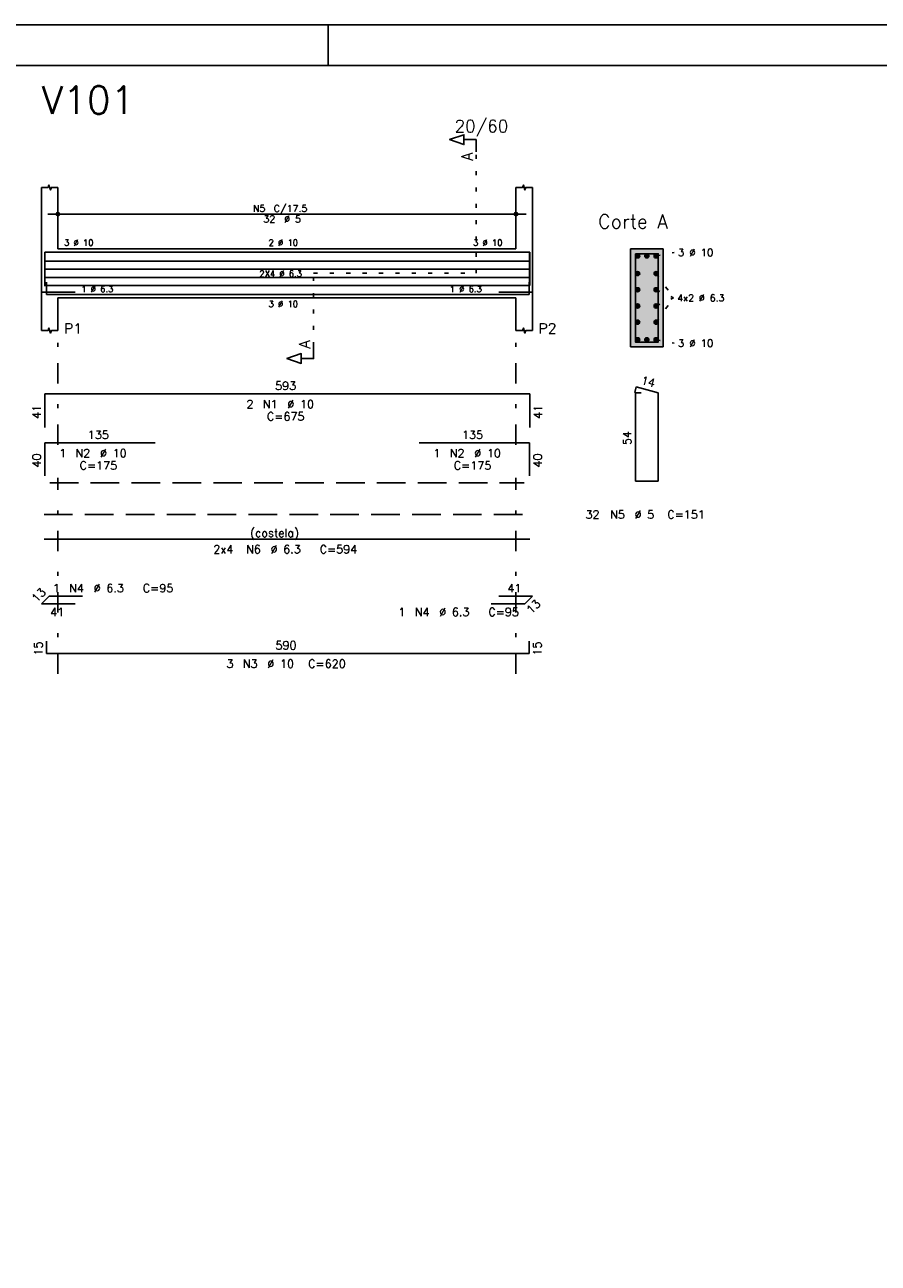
# Model space of a CAD drawing. Extents: x 0 to 84.1, y 0 to 59.4.
# Tile 3 of 5: x 21.2 to 42.1, y 29.1 to 59.4. Entities that reach past the tile are written whole.
import ezdxf

# ---------------------------------------------------------------- set-up
doc = ezdxf.new("R2010")
doc.units = 0
doc.header["$MEASUREMENT"] = 0
for name, pattern in [('ESTILO_TQS_0001', [1, 0.7, -0.3]), ('ESTILO_TQS_0002', [0.4, 0.1, -0.3]), ('ESTILO_TQS_0003', [1.5, 0.5, -0.4, 0.1, -0.5])]:
    doc.linetypes.add(name, pattern=pattern)
for name, color, linetype in [('1', 1, 'CONTINUOUS'), ('2', 2, 'CONTINUOUS'), ('4', 4, 'CONTINUOUS'), ('6', 6, 'CONTINUOUS'), ('7', 7, 'CONTINUOUS'), ('9', 9, 'CONTINUOUS')]:
    doc.layers.add(name, color=color, linetype=linetype)
doc.styles.get("Standard").update_dxf_attribs({"font": 'ROMANS.SHX'})

msp = doc.modelspace()

# ---------------------------------------------------------------- linework, layer by layer
at = {"layer": '1', "linetype": 'ESTILO_TQS_0002'}
for p, q in [((32.2182, 53.32), (32.2182, 56.29)), ((36.6182, 53.745), (37.0632, 53.83)), ((28.2432, 51.535), (28.2432, 53.32)), ((28.2432, 53.32), (32.2182, 53.32)), ((36.6182, 53.31448), (37.0482, 52.72)), ((36.6182, 52.91816), (37.0482, 52.72)), ((36.6182, 52.12552), (37.0482, 52.72)), ((36.6182, 52.52184), (37.0482, 52.72)), ((36.6182, 51.695), (37.0632, 51.61))]:
    msp.add_line(p, q, dxfattribs=at)
at = {"layer": '1', "linetype": 'ESTILO_TQS_0001'}
msp.add_line((21.7932, 48.195), (33.3932, 48.195), dxfattribs=at)
at = {"layer": '1', "linetype": 'Continuous'}
for centre in [(36.1682, 53.745), (36.3932, 53.745), (36.6182, 53.745), (36.1682, 53.31448), (36.6182, 53.31448), (36.1682, 52.91816), (36.6182, 52.91816), (36.1682, 52.52184), (36.6182, 52.52184), (36.1682, 52.12552), (36.6182, 52.12552), (36.1682, 51.695), (36.3932, 51.695), (36.6182, 51.695)]:
    msp.add_circle(centre, 0.05, dxfattribs=at)
at = {"layer": '2', "linetype": 'Continuous'}
for p, q in [((84.100006, 59.400002), (0, 59.400002)), ((28.600006, 58.400002), (28.600006, 59.400002)), ((21.5932, 53.92), (21.5932, 55.42)), ((21.9932, 53.92), (21.9932, 55.42)), ((33.1932, 53.92), (33.1932, 55.42)), ((33.5932, 53.92), (33.5932, 55.42)), ((21.9932, 54.5), (21.9932, 55.02)), ((33.1932, 54.5), (33.1932, 55.02)), ((21.7432, 54.77), (33.4432, 54.77)), ((21.9932, 54.25), (21.9932, 54.25)), ((33.1932, 54.25), (33.1932, 54.25)), ((21.5932, 53.92), (21.5932, 52.72)), ((21.9932, 53.92), (33.1932, 53.92)), ((33.5932, 53.92), (33.5932, 52.72)), ((36.7932, 53.92), (35.9932, 53.92)), ((35.9932, 53.92), (35.9932, 51.52)), ((36.7932, 51.52), (36.7932, 53.92)), ((21.5932, 52.72), (21.5932, 51.92)), ((21.9932, 52.72), (33.1932, 52.72)), ((21.9932, 52.72), (21.9932, 51.92)), ((33.1932, 52.72), (33.1932, 51.92)), ((33.5932, 52.72), (33.5932, 51.92)), ((35.9932, 51.52), (36.7932, 51.52))]:
    msp.add_line(p, q, dxfattribs=at)
at = {"layer": '2', "linetype": 'ESTILO_TQS_0003'}
for p, q in [((21.9932, 49.122), (21.9932, 51.62)), ((33.1932, 49.122), (33.1932, 51.62)), ((21.9932, 43.52), (21.9932, 48.318)), ((33.1932, 43.52), (33.1932, 48.318))]:
    msp.add_line(p, q, dxfattribs=at)
at = {"layer": '2', "linetype": 'Continuous'}
for points in [[(83.100006, 1), (2.5, 1), (2.5, 58.400002), (83.100006, 58.400002), (83.100006, 1)], [(32.2182, 56.29), (32.2182, 56.59), (31.9182, 56.59), (31.9182, 56.47), (31.5682, 56.59), (31.9182, 56.71), (31.9182, 56.59)], [(21.5932, 55.42), (21.7532, 55.42), (21.7732, 55.48), (21.8132, 55.36), (21.8332, 55.42), (21.9932, 55.42)], [(33.1932, 55.42), (33.3532, 55.42), (33.3732, 55.48), (33.4132, 55.36), (33.4332, 55.42), (33.5932, 55.42)], [(21.5932, 51.92), (21.7532, 51.92), (21.7732, 51.98), (21.8132, 51.86), (21.8332, 51.92), (21.9932, 51.92)], [(33.1932, 51.92), (33.3532, 51.92), (33.3732, 51.98), (33.4132, 51.86), (33.4332, 51.92), (33.5932, 51.92)], [(28.2432, 51.535), (28.2432, 51.235), (27.9432, 51.235), (27.9432, 51.115), (27.5932, 51.235), (27.9432, 51.355), (27.9432, 51.235)]]:
    msp.add_lwpolyline(points, dxfattribs=at)
for centre, radius in [((21.9932, 54.77), 0.041625), ((21.9932, 54.77), 0.02075), ((33.1932, 54.77), 0.041625), ((33.1932, 54.77), 0.02075)]:
    msp.add_circle(centre, radius, dxfattribs=at)
at = {"layer": '4', "linetype": 'Continuous'}
for p, q in [((21.6732, 53.02), (21.6732, 53.84)), ((21.6732, 53.84), (33.5332, 53.84)), ((21.6732, 53.04), (21.6732, 53.84)), ((21.6732, 53.84), (24.3732, 53.84)), ((30.8232, 53.84), (33.5232, 53.84)), ((33.5232, 53.84), (33.5232, 53.04)), ((33.5332, 53.84), (33.5332, 53.02)), ((21.6532, 53.61724), (33.5336, 53.61724)), ((21.6532, 53.41908), (33.5336, 53.41908)), ((21.6532, 53.22092), (33.5336, 53.22092)), ((21.6532, 53.02276), (33.5336, 53.02276)), ((21.7132, 53.1), (21.7132, 52.8)), ((33.5132, 52.8), (33.5132, 53.1)), ((22.4132, 52.86), (21.5932, 52.86)), ((21.7132, 52.8), (33.5132, 52.8)), ((32.7732, 52.86), (33.5932, 52.86))]:
    msp.add_line(p, q, dxfattribs=at)
msp.add_lwpolyline([(36.1132, 53.8), (36.1132, 51.64), (36.6732, 51.64), (36.6732, 53.8), (36.1132, 53.8)], dxfattribs=at)
at = {"layer": '6', "linetype": 'Continuous'}
for p, q in [((21.6732, 49.55), (21.6732, 50.37)), ((21.6732, 50.37), (33.5332, 50.37)), ((33.5332, 50.37), (33.5332, 49.55)), ((36.130982, 50.54), (36.095982, 50.404446)), ((36.2532, 50.4), (36.1132, 50.4)), ((36.1132, 50.4), (36.1132, 48.24)), ((36.6732, 50.4), (36.130982, 50.54)), ((36.6732, 48.24), (36.6732, 50.4)), ((21.6732, 48.37), (21.6732, 49.17)), ((21.6732, 49.17), (24.3732, 49.17)), ((30.8232, 49.17), (33.5232, 49.17)), ((33.5232, 49.17), (33.5232, 48.37)), ((36.1132, 48.24), (36.6732, 48.24)), ((21.6532, 46.82), (33.5336, 46.82)), ((21.5932, 45.236152), (21.777048, 45.42)), ((22.4132, 45.236152), (21.5932, 45.236152)), ((21.777048, 45.42), (22.597048, 45.42)), ((33.409352, 45.236152), (32.589352, 45.236152)), ((32.7732, 45.42), (33.5932, 45.42)), ((33.5932, 45.42), (33.409352, 45.236152)), ((21.7132, 44.32), (21.7132, 44.02)), ((33.5132, 44.02), (33.5132, 44.32)), ((21.7132, 44.02), (33.5132, 44.02))]:
    msp.add_line(p, q, dxfattribs=at)
at = {"layer": '6', "linetype": 'ESTILO_TQS_0001'}
msp.add_line((21.6532, 47.42), (33.5336, 47.42), dxfattribs=at)
at = {"layer": '9', "linetype": 'Continuous'}
for points in [[(36.7932, 51.52), (36.7932, 53.92), (35.9932, 53.92)], [(36.7932, 51.52), (35.9932, 53.92), (35.9932, 51.52)], [(36.2182, 53.745), (36.1432, 53.788301), (36.121215, 53.762101)], [(36.2182, 53.745), (36.121215, 53.762101), (36.121215, 53.727899)], [(36.2182, 53.745), (36.121215, 53.727899), (36.1432, 53.701699)], [(36.2182, 53.745), (36.176882, 53.79424), (36.1432, 53.788301)], [(36.2182, 53.745), (36.1432, 53.701699), (36.176882, 53.69576)], [(36.2182, 53.745), (36.206502, 53.777139), (36.176882, 53.79424)], [(36.2182, 53.745), (36.176882, 53.69576), (36.206502, 53.712861)], [(36.2182, 53.745), (36.206502, 53.712861), (36.2182, 53.745)], [(36.4432, 53.745), (36.3682, 53.788301), (36.346215, 53.762101)], [(36.4432, 53.745), (36.346215, 53.762101), (36.346215, 53.727899)], [(36.4432, 53.745), (36.346215, 53.727899), (36.3682, 53.701699)], [(36.4432, 53.745), (36.401882, 53.79424), (36.3682, 53.788301)], [(36.4432, 53.745), (36.3682, 53.701699), (36.401882, 53.69576)], [(36.4432, 53.745), (36.431502, 53.777139), (36.401882, 53.79424)], [(36.4432, 53.745), (36.401882, 53.69576), (36.431502, 53.712861)], [(36.4432, 53.745), (36.431502, 53.712861), (36.4432, 53.745)], [(36.6682, 53.745), (36.5932, 53.788301), (36.571215, 53.762101)], [(36.6682, 53.745), (36.571215, 53.762101), (36.571215, 53.727899)], [(36.6682, 53.745), (36.571215, 53.727899), (36.5932, 53.701699)], [(36.6682, 53.745), (36.626882, 53.79424), (36.5932, 53.788301)], [(36.6682, 53.745), (36.5932, 53.701699), (36.626882, 53.69576)], [(36.6682, 53.745), (36.656502, 53.777139), (36.626882, 53.79424)], [(36.6682, 53.745), (36.626882, 53.69576), (36.656502, 53.712861)], [(36.6682, 53.745), (36.656502, 53.712861), (36.6682, 53.745)], [(36.2182, 53.31448), (36.1432, 53.357781), (36.121215, 53.331581)], [(36.2182, 53.31448), (36.121215, 53.331581), (36.121215, 53.297379)], [(36.2182, 53.31448), (36.176882, 53.36372), (36.1432, 53.357781)], [(36.2182, 53.31448), (36.206502, 53.346619), (36.176882, 53.36372)], [(36.6682, 53.31448), (36.5932, 53.357781), (36.571215, 53.331581)], [(36.6682, 53.31448), (36.571215, 53.331581), (36.571215, 53.297379)], [(36.6682, 53.31448), (36.626882, 53.36372), (36.5932, 53.357781)], [(36.6682, 53.31448), (36.656502, 53.346619), (36.626882, 53.36372)], [(36.2182, 53.31448), (36.121215, 53.297379), (36.1432, 53.271179)], [(36.2182, 53.31448), (36.1432, 53.271179), (36.176882, 53.26524)], [(36.2182, 53.31448), (36.176882, 53.26524), (36.206502, 53.282341)], [(36.2182, 53.31448), (36.206502, 53.282341), (36.2182, 53.31448)], [(36.6682, 53.31448), (36.571215, 53.297379), (36.5932, 53.271179)], [(36.6682, 53.31448), (36.5932, 53.271179), (36.626882, 53.26524)], [(36.6682, 53.31448), (36.626882, 53.26524), (36.656502, 53.282341)], [(36.6682, 53.31448), (36.656502, 53.282341), (36.6682, 53.31448)], [(36.2182, 52.91816), (36.1432, 52.961461), (36.121215, 52.935261)], [(36.2182, 52.91816), (36.121215, 52.935261), (36.121215, 52.901059)], [(36.2182, 52.91816), (36.121215, 52.901059), (36.1432, 52.874859)], [(36.2182, 52.91816), (36.176882, 52.9674), (36.1432, 52.961461)], [(36.2182, 52.91816), (36.1432, 52.874859), (36.176882, 52.86892)], [(36.2182, 52.91816), (36.206502, 52.950299), (36.176882, 52.9674)], [(36.2182, 52.91816), (36.176882, 52.86892), (36.206502, 52.886021)], [(36.2182, 52.91816), (36.206502, 52.886021), (36.2182, 52.91816)], [(36.6682, 52.91816), (36.5932, 52.961461), (36.571215, 52.935261)], [(36.6682, 52.91816), (36.571215, 52.935261), (36.571215, 52.901059)], [(36.6682, 52.91816), (36.571215, 52.901059), (36.5932, 52.874859)], [(36.6682, 52.91816), (36.626882, 52.9674), (36.5932, 52.961461)], [(36.6682, 52.91816), (36.5932, 52.874859), (36.626882, 52.86892)], [(36.6682, 52.91816), (36.656502, 52.950299), (36.626882, 52.9674)], [(36.6682, 52.91816), (36.626882, 52.86892), (36.656502, 52.886021)], [(36.6682, 52.91816), (36.656502, 52.886021), (36.6682, 52.91816)], [(36.2182, 52.52184), (36.1432, 52.565141), (36.121215, 52.538941)], [(36.2182, 52.52184), (36.121215, 52.538941), (36.121215, 52.504739)], [(36.2182, 52.52184), (36.121215, 52.504739), (36.1432, 52.478539)], [(36.2182, 52.52184), (36.176882, 52.57108), (36.1432, 52.565141)], [(36.2182, 52.52184), (36.1432, 52.478539), (36.176882, 52.4726)], [(36.2182, 52.52184), (36.206502, 52.553979), (36.176882, 52.57108)], [(36.2182, 52.52184), (36.176882, 52.4726), (36.206502, 52.489701)], [(36.2182, 52.52184), (36.206502, 52.489701), (36.2182, 52.52184)], [(36.6682, 52.52184), (36.5932, 52.565141), (36.571215, 52.538941)], [(36.6682, 52.52184), (36.571215, 52.538941), (36.571215, 52.504739)], [(36.6682, 52.52184), (36.571215, 52.504739), (36.5932, 52.478539)], [(36.6682, 52.52184), (36.626882, 52.57108), (36.5932, 52.565141)], [(36.6682, 52.52184), (36.5932, 52.478539), (36.626882, 52.4726)], [(36.6682, 52.52184), (36.656502, 52.553979), (36.626882, 52.57108)], [(36.6682, 52.52184), (36.626882, 52.4726), (36.656502, 52.489701)], [(36.6682, 52.52184), (36.656502, 52.489701), (36.6682, 52.52184)], [(36.2182, 52.12552), (36.1432, 52.168821), (36.121215, 52.142621)], [(36.2182, 52.12552), (36.121215, 52.142621), (36.121215, 52.108419)], [(36.2182, 52.12552), (36.121215, 52.108419), (36.1432, 52.082219)], [(36.2182, 52.12552), (36.176882, 52.17476), (36.1432, 52.168821)], [(36.2182, 52.12552), (36.1432, 52.082219), (36.176882, 52.07628)], [(36.2182, 52.12552), (36.206502, 52.157659), (36.176882, 52.17476)], [(36.2182, 52.12552), (36.176882, 52.07628), (36.206502, 52.093381)], [(36.2182, 52.12552), (36.206502, 52.093381), (36.2182, 52.12552)], [(36.6682, 52.12552), (36.5932, 52.168821), (36.571215, 52.142621)], [(36.6682, 52.12552), (36.571215, 52.142621), (36.571215, 52.108419)], [(36.6682, 52.12552), (36.571215, 52.108419), (36.5932, 52.082219)], [(36.6682, 52.12552), (36.626882, 52.17476), (36.5932, 52.168821)], [(36.6682, 52.12552), (36.5932, 52.082219), (36.626882, 52.07628)], [(36.6682, 52.12552), (36.656502, 52.157659), (36.626882, 52.17476)], [(36.6682, 52.12552), (36.626882, 52.07628), (36.656502, 52.093381)], [(36.6682, 52.12552), (36.656502, 52.093381), (36.6682, 52.12552)], [(36.7932, 51.52), (35.9932, 51.52), (36.7932, 51.52)], [(36.2182, 51.695), (36.1432, 51.738301), (36.121215, 51.712101)], [(36.2182, 51.695), (36.121215, 51.712101), (36.121215, 51.677899)], [(36.2182, 51.695), (36.121215, 51.677899), (36.1432, 51.651699)], [(36.2182, 51.695), (36.176882, 51.74424), (36.1432, 51.738301)], [(36.2182, 51.695), (36.1432, 51.651699), (36.176882, 51.64576)], [(36.2182, 51.695), (36.206502, 51.727139), (36.176882, 51.74424)], [(36.2182, 51.695), (36.176882, 51.64576), (36.206502, 51.662861)], [(36.2182, 51.695), (36.206502, 51.662861), (36.2182, 51.695)], [(36.4432, 51.695), (36.3682, 51.738301), (36.346215, 51.712101)], [(36.4432, 51.695), (36.346215, 51.712101), (36.346215, 51.677899)], [(36.4432, 51.695), (36.346215, 51.677899), (36.3682, 51.651699)], [(36.4432, 51.695), (36.401882, 51.74424), (36.3682, 51.738301)], [(36.4432, 51.695), (36.3682, 51.651699), (36.401882, 51.64576)], [(36.4432, 51.695), (36.431502, 51.727139), (36.401882, 51.74424)], [(36.4432, 51.695), (36.401882, 51.64576), (36.431502, 51.662861)], [(36.4432, 51.695), (36.431502, 51.662861), (36.4432, 51.695)], [(36.6682, 51.695), (36.5932, 51.738301), (36.571215, 51.712101)], [(36.6682, 51.695), (36.571215, 51.712101), (36.571215, 51.677899)], [(36.6682, 51.695), (36.571215, 51.677899), (36.5932, 51.651699)], [(36.6682, 51.695), (36.626882, 51.74424), (36.5932, 51.738301)], [(36.6682, 51.695), (36.5932, 51.651699), (36.626882, 51.64576)], [(36.6682, 51.695), (36.656502, 51.727139), (36.626882, 51.74424)], [(36.6682, 51.695), (36.626882, 51.64576), (36.656502, 51.662861)], [(36.6682, 51.695), (36.656502, 51.662861), (36.6682, 51.695)]]:
    msp.add_solid(points, dxfattribs=at)

# ---------------------------------------------------------------- texts
at = {"layer": '2', "linetype": 'Continuous'}
for s, height, p in [('20/60', 0.3, (31.6932, 56.77)), ('N5', 0.17, (26.7602, 54.821)), ('C/17.5', 0.17, (27.2702, 54.821)), ('32', 0.17, (27.0152, 54.566)), ('%%c 5', 0.17, (27.5252, 54.566)), ('Corte A', 0.34, (35.2032, 54.42)), ('3 %%c 10', 0.15, (22.1432, 53.995)), ('2 %%c 10', 0.15, (27.1432, 53.995)), ('3 %%c 10', 0.15, (32.1432, 53.995)), ('3 %%c 10', 0.18, (37.1532, 53.74)), ('2X4 %%c 6.3', 0.15, (26.9184, 53.23592)), ('1 %%c 6.3', 0.15, (22.5632, 52.86)), ('1 %%c 6.3', 0.15, (31.5732, 52.86)), ('4x2 %%c 6.3', 0.17, (37.1332, 52.635)), ('3 %%c 10', 0.15, (27.1432, 52.495)), ('P1', 0.25, (22.1432, 51.845)), ('P2', 0.25, (33.7432, 51.845)), ('3 %%c 10', 0.18, (37.1532, 51.52)), ('593', 0.2, (27.3032, 50.47)), ('2', 0.2, (26.6032, 50.02)), ('N1', 0.2, (27.0032, 50.02)), ('%%c 10', 0.2, (27.6032, 50.02)), ('C=675', 0.2, (27.1032, 49.72)), ('135', 0.2, (22.7232, 49.27)), ('135', 0.2, (31.8732, 49.27)), ('1', 0.2, (22.0232, 48.82)), ('N2', 0.2, (22.4232, 48.82)), ('%%c 10', 0.2, (23.0232, 48.82)), ('1', 0.2, (31.1732, 48.82)), ('N2', 0.2, (31.5732, 48.82)), ('%%c 10', 0.2, (32.1732, 48.82)), ('C=175', 0.2, (22.5232, 48.52)), ('C=175', 0.2, (31.6732, 48.52)), ('32', 0.2, (34.8932, 47.32)), ('N5', 0.2, (35.4932, 47.32)), ('%%c 5', 0.2, (36.0932, 47.32)), ('C=151', 0.2, (36.8932, 47.32)), ('(costela)', 0.2, (26.6934, 46.87)), ('2x4', 0.2, (25.7934, 46.47)), ('N6', 0.2, (26.5934, 46.47)), ('%%c 6.3', 0.2, (27.1934, 46.47)), ('C=594', 0.2, (28.3934, 46.47)), ('1', 0.2, (21.868972, 45.52)), ('N4', 0.2, (22.268972, 45.52)), ('%%c 6.3', 0.2, (22.868972, 45.52)), ('C=95', 0.2, (24.068972, 45.52)), ('41', 0.2, (32.9832, 45.52)), ('%%c 6.3', 0.2, (31.317428, 44.936152)), ('C=95', 0.2, (32.517428, 44.936152)), ('41', 0.2, (21.8032, 44.936152)), ('1', 0.2, (30.317428, 44.936152)), ('N4', 0.2, (30.717428, 44.936152)), ('590', 0.2, (27.3132, 44.12)), ('3', 0.2, (26.1132, 43.67)), ('N3', 0.2, (26.5132, 43.67)), ('%%c 10', 0.2, (27.1132, 43.67)), ('C=620', 0.2, (28.1132, 43.67))]:
    msp.add_text(s, height=height, dxfattribs=at).set_placement(p)
for s, height, rotation, p in [('A', 0.272, 90, (32.1366, 56.0724)), ('A', 0.272, 90, (28.1616, 51.4806)), ('14', 0.2, 345.522488, (36.233442, 50.616825)), ('41', 0.2, 90, (21.5732, 49.76)), ('41', 0.2, 90, (33.8332, 49.76)), ('54', 0.2, 90, (36.0132, 49.12)), ('40', 0.2, 90, (21.5732, 48.57)), ('40', 0.2, 90, (33.8232, 48.57)), ('13', 0.2, 45, (21.472992, 45.257365)), ('13', 0.2, 45, (33.571987, 44.974523)), ('15', 0.2, 90, (21.6132, 43.97)), ('15', 0.2, 90, (33.8132, 43.97))]:
    msp.add_text(s, height=height, rotation=rotation, dxfattribs=at).set_placement(p)
at = {"layer": '7', "linetype": 'Continuous'}
msp.add_text('V101', height=0.68, dxfattribs=at).set_placement((21.5932, 57.22))

doc.saveas('drawing.dxf')
